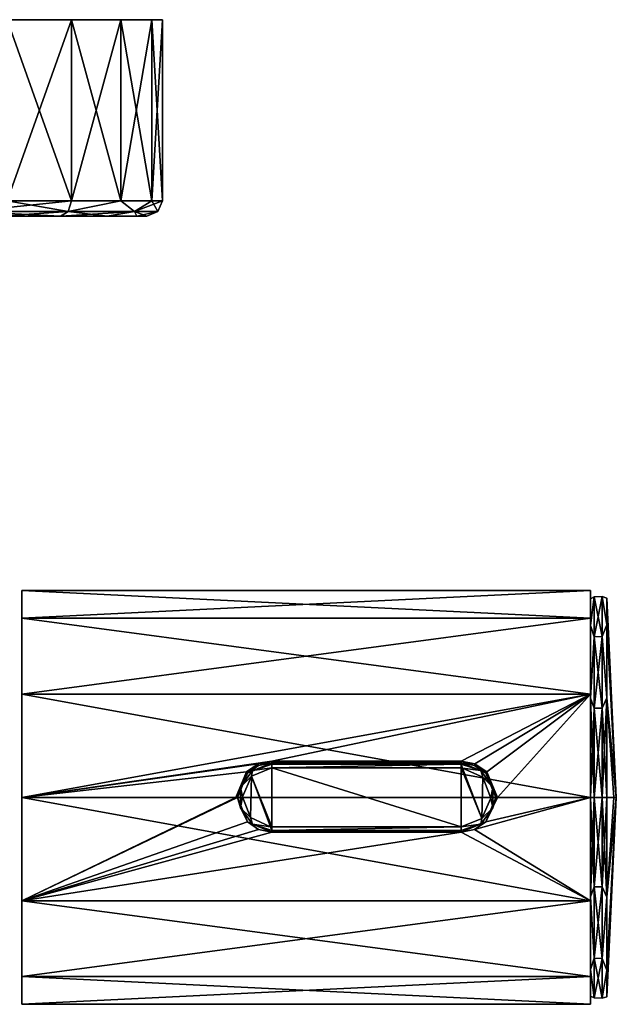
# Model space of a CAD drawing. Header units: metres. Extents: x -149 to 149, y -20 to 75.
# Tile 6 of 6: x 91 to 149, y -20 to 75. Entities that reach past the tile are written whole.
import ezdxf

# ---------------------------------------------------------------- set-up
doc = ezdxf.new("R2010")
doc.units = ezdxf.units.M
doc.layers.add('solid_26009030', color=7, linetype='CONTINUOUS')

msp = doc.modelspace()

# ---------------------------------------------------------------- linework, layer by layer
at = {"layer": 'solid_26009030'}
for points in [[(96.213173, 75.199997, 21.213161), (96.213135, 75.199997, -21.213198), (89.99968, 75.199997, -25.980919)], [(90.000061, 57.700001, -25.980728), (89.99968, 75.199997, -25.980919), (96.213135, 75.199997, -21.213198)], [(89.99971, 75.199997, 25.980902), (96.213173, 75.199997, 21.213161), (89.99968, 75.199997, -25.980919)], [(96.213097, 57.700001, 21.213308), (96.213173, 75.199997, 21.213161), (89.99971, 75.199997, 25.980902)], [(89.999886, 57.700001, 25.980829), (96.213097, 57.700001, 21.213308), (89.99971, 75.199997, 25.980902)], [(90.000061, 57.700001, -25.980728), (96.213135, 75.199997, -21.213198), (96.213242, 57.700001, -21.213169)], [(96.213097, 57.700001, 21.213308), (100.980682, 57.700001, 15.000143), (96.213173, 75.199997, 21.213161)], [(100.980911, 75.199997, 14.999698), (100.980881, 75.199997, -14.999744), (96.213135, 75.199997, -21.213198)], [(96.213242, 57.700001, -21.213169), (96.213135, 75.199997, -21.213198), (100.980881, 75.199997, -14.999744)], [(96.213173, 75.199997, 21.213161), (100.980911, 75.199997, 14.999698), (96.213135, 75.199997, -21.213198)], [(100.980682, 57.700001, 15.000143), (100.980911, 75.199997, 14.999698), (96.213173, 75.199997, 21.213161)], [(96.213242, 57.700001, -21.213169), (100.980881, 75.199997, -14.999744), (100.980782, 57.700001, -14.999971)], [(100.980682, 57.700001, 15.000143), (103.97773, 57.700001, 7.76475), (100.980911, 75.199997, 14.999698)], [(100.980782, 57.700001, -14.999971), (100.980881, 75.199997, -14.999744), (103.97776, 75.199997, -7.764636)], [(100.980782, 57.700001, -14.999971), (103.97776, 75.199997, -7.764636), (103.977776, 57.700001, -7.764555)], [(103.977768, 75.199997, 7.764605), (103.97776, 75.199997, -7.764636), (100.980881, 75.199997, -14.999744)], [(100.980911, 75.199997, 14.999698), (103.977768, 75.199997, 7.764605), (100.980881, 75.199997, -14.999744)], [(103.97773, 57.700001, 7.76475), (103.977768, 75.199997, 7.764605), (100.980911, 75.199997, 14.999698)], [(103.97773, 57.700001, 7.76475), (105, 57.700001), (103.977768, 75.199997, 7.764605)], [(103.977768, 75.199997, 7.764605), (105, 75.199997), (103.97776, 75.199997, -7.764636)], [(103.977776, 57.700001, -7.764555), (103.97776, 75.199997, -7.764636), (105, 75.199997)], [(105, 57.700001), (105, 75.199997), (103.977768, 75.199997, 7.764605)], [(103.977776, 57.700001, -7.764555), (105, 75.199997), (105, 57.700001)], [(86.312378, 56.639339, -27.31049), (90.000061, 57.700001, -25.980728), (96.213242, 57.700001, -21.213169)], [(95.902542, 56.639339, -20.902544), (86.312378, 56.639339, -27.31049), (96.213242, 57.700001, -21.213169)], [(86.312378, 56.639339, 27.31049), (95.902542, 56.639339, 20.902544), (89.999886, 57.700001, 25.980829)], [(95.902542, 56.639339, 20.902544), (96.213097, 57.700001, 21.213308), (89.999886, 57.700001, 25.980829)], [(95.902542, 56.639339, -20.902544), (96.213242, 57.700001, -21.213169), (100.980782, 57.700001, -14.999971)], [(102.310486, 56.639339, -11.312375), (95.902542, 56.639339, -20.902544), (100.980782, 57.700001, -14.999971)], [(95.902542, 56.639339, 20.902544), (100.980682, 57.700001, 15.000143), (96.213097, 57.700001, 21.213308)], [(95.902542, 56.639339, 20.902544), (102.310486, 56.639339, 11.312375), (100.980682, 57.700001, 15.000143)], [(102.310486, 56.639339, 11.312375), (103.97773, 57.700001, 7.76475), (100.980682, 57.700001, 15.000143)], [(102.310486, 56.639339, -11.312375), (100.980782, 57.700001, -14.999971), (103.977776, 57.700001, -7.764555)], [(102.310486, 56.639339, -11.312375), (103.977776, 57.700001, -7.764555), (105, 57.700001)], [(104.560661, 56.639339), (102.310486, 56.639339, -11.312375), (105, 57.700001)], [(102.310486, 56.639339, 11.312375), (104.560661, 56.639339), (103.97773, 57.700001, 7.76475)], [(103.97773, 57.700001, 7.76475), (104.560661, 56.639339), (105, 57.700001)], [(95.138435, 56.200001, 20.166613), (54.834026, 56.200001, 20.139076), (75, 56.200001, 14.5)], [(95.138435, 56.200001, 20.166613), (60.733131, 56.200001, 24.671946), (54.834026, 56.200001, 20.139076)], [(54.861561, 56.200001, -20.166613), (95.16597, 56.200001, -20.139076), (75, 56.200001, -14.5)], [(54.861561, 56.200001, -20.166613), (89.266869, 56.200001, -24.671946), (95.16597, 56.200001, -20.139076)], [(95.138435, 56.200001, 20.166613), (89.231476, 56.200001, 24.692379), (60.733131, 56.200001, 24.671946)], [(99.691032, 56.200001, -14.233843), (82.249985, 56.200001, -12.557344), (75, 56.200001, -14.5)], [(95.16597, 56.200001, -20.139076), (99.691032, 56.200001, -14.233843), (75, 56.200001, -14.5)], [(99.674164, 56.200001, 14.263065), (75, 56.200001, 14.5), (82.249985, 56.200001, 12.557344)], [(99.674164, 56.200001, 14.263065), (95.138435, 56.200001, 20.166613), (75, 56.200001, 14.5)], [(102.526794, 56.200001, 7.384133), (82.249985, 56.200001, 12.557344), (87.557365, 56.200001, 7.25)], [(102.526794, 56.200001, 7.384133), (99.674164, 56.200001, 14.263065), (82.249985, 56.200001, 12.557344)], [(102.533371, 56.200001, -7.359564), (87.557365, 56.200001, -7.25), (82.249985, 56.200001, -12.557344)], [(99.691032, 56.200001, -14.233843), (102.533371, 56.200001, -7.359564), (82.249985, 56.200001, -12.557344)], [(95.902542, 56.639339, -20.902544), (89.266869, 56.200001, -24.671946), (86.312378, 56.639339, -27.31049)], [(86.312378, 56.639339, 27.31049), (89.231476, 56.200001, 24.692379), (95.138435, 56.200001, 20.166613)], [(86.312378, 56.639339, 27.31049), (95.138435, 56.200001, 20.166613), (95.902542, 56.639339, 20.902544)], [(102.526794, 56.200001, 7.384133), (87.557365, 56.200001, 7.25), (89.499969, 56.200001)], [(103.5, 56.200001), (89.499969, 56.200001), (87.557365, 56.200001, -7.25)], [(102.533371, 56.200001, -7.359564), (103.5, 56.200001), (87.557365, 56.200001, -7.25)], [(95.902542, 56.639339, -20.902544), (95.16597, 56.200001, -20.139076), (89.266869, 56.200001, -24.671946)], [(102.526794, 56.200001, 7.384133), (89.499969, 56.200001), (103.5, 56.200001)], [(95.902542, 56.639339, 20.902544), (95.138435, 56.200001, 20.166613), (99.674164, 56.200001, 14.263065)], [(102.310486, 56.639339, -11.312375), (99.691032, 56.200001, -14.233843), (95.16597, 56.200001, -20.139076)], [(102.310486, 56.639339, -11.312375), (95.16597, 56.200001, -20.139076), (95.902542, 56.639339, -20.902544)], [(95.902542, 56.639339, 20.902544), (99.674164, 56.200001, 14.263065), (102.310486, 56.639339, 11.312375)], [(102.310486, 56.639339, 11.312375), (99.674164, 56.200001, 14.263065), (102.526794, 56.200001, 7.384133)], [(102.310486, 56.639339, -11.312375), (102.533371, 56.200001, -7.359564), (99.691032, 56.200001, -14.233843)], [(102.310486, 56.639339, 11.312375), (102.526794, 56.200001, 7.384133), (103.5, 56.200001)], [(102.310486, 56.639339, 11.312375), (103.5, 56.200001), (104.560661, 56.639339)], [(104.560661, 56.639339), (102.533371, 56.200001, -7.359564), (102.310486, 56.639339, -11.312375)], [(104.560661, 56.639339), (103.5, 56.200001), (102.533371, 56.200001, -7.359564)], [(91.400002, 17.320663, 9.999664), (91.400002, 20, 0.000063), (91.400002, 17.320698, -9.999608)], [(146.399994, 20, -0.000063), (91.400002, 17.320698, -9.999608), (91.400002, 20, 0.000063)], [(146.399994, 20, -0.000063), (146.399994, 17.320663, -9.999664), (91.400002, 17.320698, -9.999608)], [(146.399994, 17.320698, 9.999608), (91.400002, 20, 0.000063), (91.400002, 17.320663, 9.999664)], [(146.399994, 17.320698, 9.999608), (146.399994, 20, -0.000063), (91.400002, 20, 0.000063)], [(146.399994, 19.2075), (146.399994, 17.320663, -9.999664), (146.399994, 20, -0.000063)], [(146.399994, 19.2075), (146.399994, 20, -0.000063), (146.399994, 17.320698, 9.999608)], [(146.773987, 19.382036, -4.423823), (146.399994, 16.634266, -9.603539), (146.399994, 19.2075)], [(146.773987, 19.382036, -4.423823), (146.773987, 15.543187, -12.395278), (146.399994, 16.634266, -9.603539)], [(146.773987, 19.382036, 4.423823), (146.399994, 19.2075), (146.399994, 16.634266, 9.603539)], [(146.773987, 19.382036, 4.423823), (146.773987, 19.382036, -4.423823), (146.399994, 19.2075)], [(146.773987, 15.543187, 12.395278), (146.773987, 19.382036, 4.423823), (146.399994, 16.634266, 9.603539)], [(146.399994, 19.2075), (146.399994, 16.634266, -9.603539), (146.399994, 17.320663, -9.999664)], [(146.399994, 16.634266, 9.603539), (146.399994, 19.2075), (146.399994, 17.320698, 9.999608)], [(147.544418, 19.418201, -4.432077), (146.773987, 19.382036, -4.423823), (146.773987, 19.382036, 4.423823)], [(147.544418, 15.572187, -12.418406), (146.773987, 19.382036, -4.423823), (147.544418, 19.418201, -4.432077)], [(147.544418, 19.418201, 4.432077), (146.773987, 19.382036, 4.423823), (146.773987, 15.543187, 12.395278)], [(147.544418, 19.418201, -4.432077), (146.773987, 19.382036, 4.423823), (147.544418, 19.418201, 4.432077)], [(147.544418, 19.418201, 4.432077), (146.773987, 15.543187, 12.395278), (147.544418, 15.572187, 12.418406)], [(147.544418, 15.572187, -12.418406), (146.773987, 15.543187, -12.395278), (146.773987, 19.382036, -4.423823)], [(147.544418, 19.418201, -4.432077), (147.981415, 19.282835), (147.981415, 16.699425, -9.641418)], [(147.544418, 15.572187, -12.418406), (147.544418, 19.418201, -4.432077), (147.981415, 16.699425, -9.641418)], [(147.544418, 19.418201, 4.432077), (147.981415, 16.699425, 9.641418), (147.981415, 19.282835)], [(147.544418, 19.418201, -4.432077), (147.544418, 19.418201, 4.432077), (147.981415, 19.282835)], [(147.544418, 19.418201, 4.432077), (147.544418, 15.572187, 12.418406), (147.981415, 16.699425, 9.641418)], [(148.899994, 0), (147.981415, 16.699425, -9.641418), (147.981415, 19.282835)], [(148.899994, 0), (147.981415, 19.282835), (147.981415, 16.699425, 9.641418)], [(91.400002, 17.320663, 9.999664), (91.400002, 17.320698, -9.999608), (91.400002, 9.999906, -17.320522)], [(146.399994, 9.99997, -17.320488), (91.400002, 9.999906, -17.320522), (91.400002, 17.320698, -9.999608)], [(146.399994, 17.320663, -9.999664), (146.399994, 9.99997, -17.320488), (91.400002, 17.320698, -9.999608)], [(146.399994, 17.320698, 9.999608), (91.400002, 17.320663, 9.999664), (91.400002, 9.99997, 17.320488)], [(146.399994, 9.999906, 17.320522), (146.399994, 17.320698, 9.999608), (91.400002, 9.99997, 17.320488)], [(91.400002, 9.99997, 17.320488), (91.400002, 17.320663, 9.999664), (91.400002, 9.999906, -17.320522)], [(146.399994, 16.634266, 9.603539), (146.399994, 17.320698, 9.999608), (146.399994, 9.999906, 17.320522)], [(146.399994, 16.634266, -9.603539), (146.399994, 9.99997, -17.320488), (146.399994, 17.320663, -9.999664)], [(146.399994, 16.634266, -9.603539), (146.399994, 9.603539, -16.634266), (146.399994, 9.99997, -17.320488)], [(146.399994, 9.603539, 16.634266), (146.399994, 16.634266, 9.603539), (146.399994, 9.999906, 17.320522)], [(146.773987, 15.543187, -12.395278), (146.399994, 9.603539, -16.634266), (146.399994, 16.634266, -9.603539)], [(146.773987, 15.543187, 12.395278), (146.399994, 16.634266, 9.603539), (146.399994, 9.603539, 16.634266)], [(147.544418, 15.572187, -12.418406), (147.981415, 16.699425, -9.641418), (147.981415, 9.641418, -16.699425)], [(147.544418, 15.572187, 12.418406), (147.981415, 9.641418, 16.699425), (147.981415, 16.699425, 9.641418)], [(148.899994, 0), (147.981415, 9.641418, -16.699425), (147.981415, 16.699425, -9.641418)], [(148.899994, 0), (147.981415, 16.699425, 9.641418), (147.981415, 9.641418, 16.699425)], [(146.773987, 15.543187, -12.395278), (146.773987, 8.625818, -17.911695), (146.399994, 9.603539, -16.634266)], [(146.773987, 8.625818, 17.911695), (146.773987, 15.543187, 12.395278), (146.399994, 9.603539, 16.634266)], [(147.544418, 8.641912, -17.945116), (146.773987, 15.543187, -12.395278), (147.544418, 15.572187, -12.418406)], [(147.544418, 15.572187, 12.418406), (146.773987, 15.543187, 12.395278), (146.773987, 8.625818, 17.911695)], [(147.544418, 15.572187, 12.418406), (146.773987, 8.625818, 17.911695), (147.544418, 8.641912, 17.945116)], [(147.544418, 8.641912, -17.945116), (146.773987, 8.625818, -17.911695), (146.773987, 15.543187, -12.395278)], [(147.544418, 8.641912, -17.945116), (147.544418, 15.572187, -12.418406), (147.981415, 9.641418, -16.699425)], [(147.544418, 15.572187, 12.418406), (147.544418, 8.641912, 17.945116), (147.981415, 9.641418, 16.699425)], [(91.400002, 9.99997, 17.320488), (91.400002, 0, -20), (91.400002, 0, 20)], [(146.399994, 9.999906, 17.320522), (91.400002, 9.99997, 17.320488), (91.400002, 0, 20)], [(91.400002, 9.99997, 17.320488), (91.400002, 9.999906, -17.320522), (91.400002, 0, -20)], [(146.399994, 9.99997, -17.320488), (146.399994, 0, -20), (91.400002, 9.999906, -17.320522)], [(146.399994, 9.999906, 17.320522), (91.400002, 0, 20), (115.599998, 3.5, 19.691368)], [(146.399994, 0, -20), (91.400002, 0, -20), (91.400002, 9.999906, -17.320522)], [(146.399994, 9.999906, 17.320522), (115.599998, 3.5, 19.691368), (133.899994, 3.5, 19.691368)], [(146.399994, 9.999906, 17.320522), (133.899994, 3.5, 19.691368), (135.231216, 3.236861, 19.73633)], [(146.399994, 9.999906, 17.320522), (135.231216, 3.236861, 19.73633), (136.374374, 2.475257, 19.846237)], [(146.399994, 9.999906, 17.320522), (136.374374, 2.475257, 19.846237), (137.399994, 0, 20)], [(146.399994, 9.999906, 17.320522), (137.399994, 0, 20), (146.399994, 0, 20)], [(146.399994, 0, -19.2075), (146.399994, 0, -20), (146.399994, 9.99997, -17.320488)], [(146.399994, 9.603539, -16.634266), (146.399994, 0, -19.2075), (146.399994, 9.99997, -17.320488)], [(146.399994, 9.603539, 16.634266), (146.399994, 9.999906, 17.320522), (146.399994, 0, 20)], [(146.399994, 0, 19.2075), (146.399994, 9.603539, 16.634266), (146.399994, 0, 20)], [(146.773987, 0, -19.880482), (146.399994, 0, -19.2075), (146.399994, 9.603539, -16.634266)], [(146.773987, 8.625818, -17.911695), (146.773987, 0, -19.880482), (146.399994, 9.603539, -16.634266)], [(146.773987, 8.625818, 17.911695), (146.399994, 9.603539, 16.634266), (146.399994, 0, 19.2075)], [(147.981415, 9.641418, 16.699425), (147.544418, 0, 19.917576), (147.981415, 0, 19.282835)], [(147.544418, 8.641912, 17.945116), (147.544418, 0, 19.917576), (147.981415, 9.641418, 16.699425)], [(147.544418, 8.641912, -17.945116), (147.981415, 9.641418, -16.699425), (147.981415, 0, -19.282835)], [(148.899994, 0), (147.981415, 9.641418, 16.699425), (147.981415, 0, 19.282835)], [(148.670227, 0, -9.652351), (147.981415, 0, -19.282835), (147.981415, 9.641418, -16.699425)], [(148.670227, 0, -9.652351), (147.981415, 9.641418, -16.699425), (148.899994, 0)], [(146.773987, 8.625818, 17.911695), (146.399994, 0, 19.2075), (146.773987, 0, 19.880482)], [(147.544418, 8.641912, 17.945116), (146.773987, 0, 19.880482), (147.544418, 0, 19.917576)], [(147.544418, 8.641912, 17.945116), (146.773987, 8.625818, 17.911695), (146.773987, 0, 19.880482)], [(147.544418, 8.641912, -17.945116), (147.544418, 0, -19.917576), (146.773987, 8.625818, -17.911695)], [(146.773987, 8.625818, -17.911695), (147.544418, 0, -19.917576), (146.773987, 0, -19.880482)], [(147.544418, 8.641912, -17.945116), (147.981415, 0, -19.282835), (147.544418, 0, -19.917576)], [(115.599998, 3.5, 19.691368), (91.400002, 0, 20), (114.268784, 3.236861, 19.73633)], [(114.268784, 3.236861, 19.73633), (91.400002, 0, 20), (113.125618, 2.475256, 19.846237)], [(114.310768, 3.091854, 19.759565), (114.268784, 3.236861, 19.73633), (113.125618, 2.475256, 19.846237)], [(113.222397, 2.359913, 19.860283), (114.310768, 3.091854, 19.759565), (113.125618, 2.475256, 19.846237)], [(113.231194, 2.368807, 23.75), (114.310768, 3.091854, 19.759565), (113.222397, 2.359913, 19.860283)], [(113.231194, 2.368807, 23.75), (115.599998, 3.35, 23.75), (114.310768, 3.091854, 19.759565)], [(113.231194, 2.368807, 23.75), (115.599998, 3.203553, 24.103554), (115.599998, 3.35, 23.75)], [(113.231194, 2.368807, 23.75), (113.716995, 2.591729, 24.103554), (115.599998, 3.203553, 24.103554)], [(113.716995, 2.591729, 24.103554), (115.599998, 2.85, 24.25), (115.599998, 3.203553, 24.103554)], [(115.599998, 3.35, 19.717442), (115.599998, 3.5, 19.691368), (114.268784, 3.236861, 19.73633)], [(114.310768, 3.091854, 19.759565), (115.599998, 3.35, 19.717442), (114.268784, 3.236861, 19.73633)], [(115.599998, 3.35, 23.75), (115.599998, 3.35, 19.717442), (114.310768, 3.091854, 19.759565)], [(115.599998, 3.35, 19.717442), (133.899994, 3.5, 19.691368), (115.599998, 3.5, 19.691368)], [(133.899994, 3.35, 19.717442), (133.899994, 3.5, 19.691368), (115.599998, 3.35, 19.717442)], [(133.899994, 3.35, 23.75), (133.899994, 3.35, 19.717442), (115.599998, 3.35, 19.717442)], [(115.599998, 3.35, 23.75), (133.899994, 3.35, 23.75), (115.599998, 3.35, 19.717442)], [(115.599998, 3.203553, 24.103554), (133.899994, 3.35, 23.75), (115.599998, 3.35, 23.75)], [(115.599998, 3.203553, 24.103554), (133.899994, 3.203553, 24.103554), (133.899994, 3.35, 23.75)], [(115.599998, 2.85, 24.25), (133.899994, 2.85, 24.25), (133.899994, 3.203553, 24.103554)], [(115.599998, 3.203553, 24.103554), (115.599998, 2.85, 24.25), (133.899994, 3.203553, 24.103554)], [(133.899994, 3.35, 19.717442), (135.231216, 3.236861, 19.73633), (133.899994, 3.5, 19.691368)], [(133.899994, 3.35, 19.717442), (135.188278, 3.09226, 19.759502), (135.231216, 3.236861, 19.73633)], [(136.268799, 2.368809, 23.75), (135.188278, 3.09226, 19.759502), (133.899994, 3.35, 19.717442)], [(136.268799, 2.368809, 23.75), (133.899994, 3.35, 19.717442), (133.899994, 3.35, 23.75)], [(135.783005, 2.591729, 24.103554), (136.268799, 2.368809, 23.75), (133.899994, 3.35, 23.75)], [(135.783005, 2.591729, 24.103554), (133.899994, 3.35, 23.75), (133.899994, 3.203553, 24.103554)], [(133.899994, 3.203553, 24.103554), (133.965408, 2.849249, 24.25), (134.030777, 2.846998, 24.25)], [(135.783005, 2.591729, 24.103554), (133.899994, 3.203553, 24.103554), (134.030777, 2.846998, 24.25)], [(133.899994, 3.203553, 24.103554), (133.899994, 2.85, 24.25), (133.965408, 2.849249, 24.25)], [(135.188278, 3.09226, 19.759502), (136.374374, 2.475257, 19.846237), (135.231216, 3.236861, 19.73633)], [(135.188278, 3.09226, 19.759502), (136.276215, 2.361319, 19.860115), (136.374374, 2.475257, 19.846237)], [(136.268799, 2.368809, 23.75), (136.276215, 2.361319, 19.860115), (135.188278, 3.09226, 19.759502)], [(113.125618, 2.475256, 19.846237), (91.400002, 0, 20), (112.099998, 0, 20)], [(113.222397, 2.359913, 19.860283), (113.125618, 2.475256, 19.846237), (112.099998, 0, 20)], [(112.249977, -0.000804, 20), (113.222397, 2.359913, 19.860283), (112.099998, 0, 20)], [(112.25, -0.000001, 23.75), (113.222397, 2.359913, 19.860283), (112.249977, -0.000804, 20)], [(113.231194, 2.368807, 23.75), (113.222397, 2.359913, 19.860283), (112.25, -0.000001, 23.75)], [(113.231194, 2.368807, 23.75), (112.25, -0.000001, 23.75), (112.553238, 0.989952, 24.103554)], [(113.716995, 2.591729, 24.103554), (112.553238, 0.989952, 24.103554), (113.614525, 2.044598, 24.25)], [(113.231194, 2.368807, 23.75), (112.553238, 0.989952, 24.103554), (113.716995, 2.591729, 24.103554)], [(112.553238, 0.989952, 24.103554), (112.750748, 0.065407, 24.25), (113.614525, 2.044598, 24.25)], [(113.614525, 2.044598, 24.25), (112.750748, 0.065407, 24.25), (113.522797, -1.951337, 24.25)], [(113.614525, 2.044598, 24.25), (113.522797, -1.951337, 24.25), (115.469231, -2.846998, 24.25)], [(115.599998, 2.85, 24.25), (113.614525, 2.044598, 24.25), (115.599998, -2.85, 24.25)], [(113.716995, 2.591729, 24.103554), (113.614525, 2.044598, 24.25), (115.599998, 2.85, 24.25)], [(113.614525, 2.044598, 24.25), (115.534599, -2.849249, 24.25), (115.599998, -2.85, 24.25)], [(113.614525, 2.044598, 24.25), (115.469231, -2.846998, 24.25), (115.534599, -2.849249, 24.25)], [(115.599998, 2.85, 24.25), (133.899994, -2.85, 24.25), (133.899994, 2.85, 24.25)], [(115.599998, 2.85, 24.25), (115.599998, -2.85, 24.25), (133.899994, -2.85, 24.25)], [(135.885483, -2.044598, 24.25), (133.965408, 2.849249, 24.25), (133.899994, 2.85, 24.25)], [(135.885483, -2.044598, 24.25), (133.899994, 2.85, 24.25), (133.899994, -2.85, 24.25)], [(135.885483, -2.044598, 24.25), (134.030777, 2.846998, 24.25), (133.965408, 2.849249, 24.25)], [(135.977203, 1.951337, 24.25), (135.783005, 2.591729, 24.103554), (134.030777, 2.846998, 24.25)], [(135.977203, 1.951337, 24.25), (134.030777, 2.846998, 24.25), (135.885483, -2.044598, 24.25)], [(136.946762, 0.989952, 24.103554), (136.268799, 2.368809, 23.75), (135.783005, 2.591729, 24.103554)], [(135.977203, 1.951337, 24.25), (136.946762, 0.989952, 24.103554), (135.783005, 2.591729, 24.103554)], [(135.977203, 1.951337, 24.25), (135.885483, -2.044598, 24.25), (136.749252, -0.065407, 24.25)], [(135.977203, 1.951337, 24.25), (136.749252, -0.065407, 24.25), (136.946762, 0.989952, 24.103554)], [(136.268799, 2.368809, 23.75), (137.25, 0.000001, 23.75), (136.276215, 2.361319, 19.860115)], [(136.946762, 0.989952, 24.103554), (137.25, 0.000001, 23.75), (136.268799, 2.368809, 23.75)], [(136.276215, 2.361319, 19.860115), (137.250015, 0.000804, 20), (136.374374, 2.475257, 19.846237)], [(137.25, 0.000001, 23.75), (137.250015, 0.000804, 20), (136.276215, 2.361319, 19.860115)], [(137.250015, 0.000804, 20), (137.399994, 0, 20), (136.374374, 2.475257, 19.846237)], [(112.25, -0.000001, 23.75), (112.553238, -0.989952, 24.103554), (112.553238, 0.989952, 24.103554)], [(112.553238, 0.989952, 24.103554), (112.553238, -0.989952, 24.103554), (112.750748, 0.065407, 24.25)], [(136.749252, -0.065407, 24.25), (136.946762, -0.989952, 24.103554), (136.946762, 0.989952, 24.103554)], [(136.946762, -0.989952, 24.103554), (137.25, 0.000001, 23.75), (136.946762, 0.989952, 24.103554)], [(91.400002, -9.99997, -17.320488), (91.400002, -9.999906, 17.320522), (91.400002, 0, 20)], [(112.099998, 0, 20), (91.400002, 0, 20), (91.400002, -9.999906, 17.320522)], [(91.400002, 0, -20), (91.400002, -9.99997, -17.320488), (91.400002, 0, 20)], [(112.249977, -0.000804, 20), (112.099998, 0, 20), (91.400002, -9.999906, 17.320522)], [(112.553238, -0.989952, 24.103554), (113.522797, -1.951337, 24.25), (112.750748, 0.065407, 24.25)], [(135.18924, -3.091854, 19.759565), (146.399994, -9.99997, 17.320488), (146.399994, 0, 20)], [(136.277603, -2.359913, 19.860283), (135.18924, -3.091854, 19.759565), (146.399994, 0, 20)], [(137.25, 0.000001, 23.75), (136.268814, -2.368807, 23.75), (136.277603, -2.359913, 19.860283)], [(136.946762, -0.989952, 24.103554), (136.268814, -2.368807, 23.75), (137.25, 0.000001, 23.75)], [(137.250015, 0.000804, 20), (136.277603, -2.359913, 19.860283), (137.399994, 0, 20)], [(137.25, 0.000001, 23.75), (136.277603, -2.359913, 19.860283), (137.250015, 0.000804, 20)], [(136.277603, -2.359913, 19.860283), (146.399994, 0, 20), (137.399994, 0, 20)], [(146.399994, 0, 19.2075), (146.399994, 0, 20), (146.399994, -9.99997, 17.320488)], [(146.399994, -9.603539, -16.634266), (146.399994, 0, -20), (146.399994, 0, -19.2075)], [(146.773987, -8.625818, -17.911695), (146.399994, -9.603539, -16.634266), (146.399994, 0, -19.2075)], [(146.773987, 0, -19.880482), (146.773987, -8.625818, -17.911695), (146.399994, 0, -19.2075)], [(147.544418, 0, 19.917576), (146.773987, 0, 19.880482), (146.773987, -8.625818, 17.911695)], [(147.544418, -8.641912, 17.945116), (147.544418, 0, 19.917576), (146.773987, -8.625818, 17.911695)], [(147.544418, -8.641912, -17.945116), (146.773987, -8.625818, -17.911695), (146.773987, 0, -19.880482)], [(147.544418, 0, -19.917576), (147.544418, -8.641912, -17.945116), (146.773987, 0, -19.880482)], [(147.981415, 0, 19.282835), (147.544418, 0, 19.917576), (147.544418, -8.641912, 17.945116)], [(147.981415, -9.641418, -16.699425), (147.544418, -8.641912, -17.945116), (147.544418, 0, -19.917576)], [(147.981415, 0, -19.282835), (147.981415, -9.641418, -16.699425), (147.544418, 0, -19.917576)], [(148.670227, 0, 9.652351), (147.981415, 0, 19.282835), (147.981415, -9.641418, 16.699425)], [(148.670227, 0, 9.652351), (148.899994, 0), (147.981415, 0, 19.282835)], [(148.899994, 0), (147.981415, -9.641418, 16.699425), (147.981415, -16.699425, 9.641418)], [(148.670227, 0, 9.652351), (147.981415, -9.641418, 16.699425), (148.899994, 0)], [(148.899994, 0), (147.981415, -16.699425, 9.641418), (147.981415, -19.282835)], [(148.899994, 0), (147.981415, -19.282835), (147.981415, -16.699425, -9.641418)], [(148.899994, 0), (147.981415, -16.699425, -9.641418), (147.981415, -9.641418, -16.699425)], [(148.899994, 0), (147.981415, -9.641418, -16.699425), (147.981415, 0, -19.282835)], [(148.670227, 0, -9.652351), (148.899994, 0), (147.981415, 0, -19.282835)], [(146.399994, -9.999906, -17.320522), (91.400002, -9.99997, -17.320488), (91.400002, 0, -20)], [(146.399994, 0, -20), (146.399994, -9.999906, -17.320522), (91.400002, 0, -20)], [(113.223793, -2.361319, 19.860115), (112.249977, -0.000804, 20), (91.400002, -9.999906, 17.320522)], [(112.25, -0.000001, 23.75), (112.249977, -0.000804, 20), (113.223793, -2.361319, 19.860115)], [(112.25, -0.000001, 23.75), (113.223793, -2.361319, 19.860115), (113.231194, -2.368809, 23.75)], [(112.25, -0.000001, 23.75), (113.231194, -2.368809, 23.75), (112.553238, -0.989952, 24.103554)], [(136.749252, -0.065407, 24.25), (135.885483, -2.044598, 24.25), (136.946762, -0.989952, 24.103554)], [(146.399994, -9.603539, 16.634266), (146.399994, 0, 19.2075), (146.399994, -9.99997, 17.320488)], [(146.399994, -9.603539, -16.634266), (146.399994, -9.999906, -17.320522), (146.399994, 0, -20)], [(146.773987, 0, 19.880482), (146.399994, 0, 19.2075), (146.399994, -9.603539, 16.634266)], [(146.773987, -8.625818, 17.911695), (146.773987, 0, 19.880482), (146.399994, -9.603539, 16.634266)], [(147.981415, -9.641418, 16.699425), (147.981415, 0, 19.282835), (147.544418, -8.641912, 17.945116)], [(112.553238, -0.989952, 24.103554), (113.716995, -2.591729, 24.103554), (113.522797, -1.951337, 24.25)], [(113.231194, -2.368809, 23.75), (113.716995, -2.591729, 24.103554), (112.553238, -0.989952, 24.103554)], [(135.783005, -2.591729, 24.103554), (136.268814, -2.368807, 23.75), (136.946762, -0.989952, 24.103554)], [(135.885483, -2.044598, 24.25), (135.783005, -2.591729, 24.103554), (136.946762, -0.989952, 24.103554)], [(114.311729, -3.09226, 19.759502), (113.223793, -2.361319, 19.860115), (91.400002, -9.999906, 17.320522)], [(113.231194, -2.368809, 23.75), (113.223793, -2.361319, 19.860115), (114.311729, -3.09226, 19.759502)], [(113.231194, -2.368809, 23.75), (114.311729, -3.09226, 19.759502), (115.599998, -3.35, 19.717442)], [(113.231194, -2.368809, 23.75), (115.599998, -3.35, 19.717442), (115.599998, -3.35, 23.75)], [(113.231194, -2.368809, 23.75), (115.599998, -3.35, 23.75), (113.716995, -2.591729, 24.103554)], [(113.716995, -2.591729, 24.103554), (115.469231, -2.846998, 24.25), (113.522797, -1.951337, 24.25)], [(113.716995, -2.591729, 24.103554), (115.599998, -3.203553, 24.103554), (115.469231, -2.846998, 24.25)], [(115.599998, -3.35, 23.75), (115.599998, -3.203553, 24.103554), (113.716995, -2.591729, 24.103554)], [(115.599998, -3.203553, 24.103554), (115.534599, -2.849249, 24.25), (115.469231, -2.846998, 24.25)], [(115.599998, -3.203553, 24.103554), (115.599998, -2.85, 24.25), (115.534599, -2.849249, 24.25)], [(115.599998, -3.203553, 24.103554), (133.899994, -3.203553, 24.103554), (133.899994, -2.85, 24.25)], [(115.599998, -3.203553, 24.103554), (133.899994, -2.85, 24.25), (115.599998, -2.85, 24.25)], [(135.885483, -2.044598, 24.25), (133.899994, -2.85, 24.25), (135.783005, -2.591729, 24.103554)], [(136.268814, -2.368807, 23.75), (133.899994, -3.35, 23.75), (135.18924, -3.091854, 19.759565)], [(133.899994, -3.203553, 24.103554), (133.899994, -3.35, 23.75), (136.268814, -2.368807, 23.75)], [(133.899994, -3.203553, 24.103554), (136.268814, -2.368807, 23.75), (135.783005, -2.591729, 24.103554)], [(133.899994, -2.85, 24.25), (133.899994, -3.203553, 24.103554), (135.783005, -2.591729, 24.103554)], [(136.268814, -2.368807, 23.75), (135.18924, -3.091854, 19.759565), (136.277603, -2.359913, 19.860283)], [(115.599998, -3.35, 19.717442), (114.311729, -3.09226, 19.759502), (91.400002, -9.999906, 17.320522)], [(133.899994, -3.35, 19.717442), (91.400002, -9.999906, 17.320522), (146.399994, -9.99997, 17.320488)], [(133.899994, -3.35, 19.717442), (115.599998, -3.35, 19.717442), (91.400002, -9.999906, 17.320522)], [(115.599998, -3.35, 23.75), (133.899994, -3.35, 23.75), (133.899994, -3.203553, 24.103554)], [(115.599998, -3.35, 23.75), (133.899994, -3.203553, 24.103554), (115.599998, -3.203553, 24.103554)], [(115.599998, -3.35, 23.75), (115.599998, -3.35, 19.717442), (133.899994, -3.35, 19.717442)], [(115.599998, -3.35, 23.75), (133.899994, -3.35, 19.717442), (133.899994, -3.35, 23.75)], [(135.18924, -3.091854, 19.759565), (133.899994, -3.35, 19.717442), (146.399994, -9.99997, 17.320488)], [(133.899994, -3.35, 23.75), (133.899994, -3.35, 19.717442), (135.18924, -3.091854, 19.759565)], [(146.773987, -15.543187, 12.395278), (146.773987, -8.625818, 17.911695), (146.399994, -9.603539, 16.634266)], [(146.773987, -8.625818, -17.911695), (146.773987, -15.543187, -12.395278), (146.399994, -9.603539, -16.634266)], [(147.544418, -8.641912, 17.945116), (146.773987, -8.625818, 17.911695), (146.773987, -15.543187, 12.395278)], [(147.544418, -15.572187, -12.418406), (146.773987, -15.543187, -12.395278), (146.773987, -8.625818, -17.911695)], [(147.544418, -8.641912, -17.945116), (147.544418, -15.572187, -12.418406), (146.773987, -8.625818, -17.911695)], [(147.544418, -15.572187, 12.418406), (147.544418, -8.641912, 17.945116), (146.773987, -15.543187, 12.395278)], [(147.981415, -9.641418, 16.699425), (147.544418, -8.641912, 17.945116), (147.544418, -15.572187, 12.418406)], [(147.981415, -9.641418, -16.699425), (147.544418, -15.572187, -12.418406), (147.544418, -8.641912, -17.945116)], [(91.400002, -17.320663, -9.999664), (91.400002, -17.320698, 9.999608), (91.400002, -9.999906, 17.320522)], [(146.399994, -9.99997, 17.320488), (91.400002, -9.999906, 17.320522), (91.400002, -17.320698, 9.999608)], [(91.400002, -9.99997, -17.320488), (91.400002, -17.320663, -9.999664), (91.400002, -9.999906, 17.320522)], [(146.399994, -9.999906, -17.320522), (146.399994, -17.320698, -9.999608), (91.400002, -9.99997, -17.320488)], [(146.399994, -17.320663, 9.999664), (146.399994, -9.99997, 17.320488), (91.400002, -17.320698, 9.999608)], [(146.399994, -17.320698, -9.999608), (91.400002, -17.320663, -9.999664), (91.400002, -9.99997, -17.320488)], [(146.399994, -16.634266, 9.603539), (146.399994, -9.603539, 16.634266), (146.399994, -9.99997, 17.320488)], [(146.399994, -9.603539, -16.634266), (146.399994, -16.634266, -9.603539), (146.399994, -9.999906, -17.320522)], [(146.773987, -15.543187, 12.395278), (146.399994, -9.603539, 16.634266), (146.399994, -16.634266, 9.603539)], [(146.773987, -15.543187, -12.395278), (146.399994, -16.634266, -9.603539), (146.399994, -9.603539, -16.634266)], [(146.399994, -16.634266, -9.603539), (146.399994, -17.320698, -9.999608), (146.399994, -9.999906, -17.320522)], [(146.399994, -16.634266, 9.603539), (146.399994, -9.99997, 17.320488), (146.399994, -17.320663, 9.999664)], [(147.981415, -16.699425, 9.641418), (147.981415, -9.641418, 16.699425), (147.544418, -15.572187, 12.418406)], [(147.981415, -9.641418, -16.699425), (147.981415, -16.699425, -9.641418), (147.544418, -15.572187, -12.418406)], [(146.773987, -19.382036, 4.423823), (146.773987, -15.543187, 12.395278), (146.399994, -16.634266, 9.603539)], [(146.773987, -15.543187, -12.395278), (146.773987, -19.382036, -4.423823), (146.399994, -16.634266, -9.603539)], [(147.544418, -15.572187, 12.418406), (146.773987, -15.543187, 12.395278), (146.773987, -19.382036, 4.423823)], [(147.544418, -19.418201, -4.432077), (146.773987, -19.382036, -4.423823), (146.773987, -15.543187, -12.395278)], [(147.544418, -15.572187, -12.418406), (147.544418, -19.418201, -4.432077), (146.773987, -15.543187, -12.395278)], [(147.544418, -19.418201, 4.432077), (147.544418, -15.572187, 12.418406), (146.773987, -19.382036, 4.423823)], [(147.981415, -16.699425, 9.641418), (147.544418, -15.572187, 12.418406), (147.544418, -19.418201, 4.432077)], [(147.981415, -16.699425, -9.641418), (147.544418, -19.418201, -4.432077), (147.544418, -15.572187, -12.418406)], [(146.399994, -19.2075), (146.399994, -16.634266, 9.603539), (146.399994, -17.320663, 9.999664)], [(146.399994, -16.634266, -9.603539), (146.399994, -19.2075), (146.399994, -17.320698, -9.999608)], [(146.773987, -19.382036, 4.423823), (146.399994, -16.634266, 9.603539), (146.399994, -19.2075)], [(146.773987, -19.382036, -4.423823), (146.399994, -19.2075), (146.399994, -16.634266, -9.603539)], [(147.981415, -19.282835), (147.981415, -16.699425, 9.641418), (147.544418, -19.418201, 4.432077)], [(147.981415, -16.699425, -9.641418), (147.981415, -19.282835), (147.544418, -19.418201, -4.432077)], [(91.400002, -17.320663, -9.999664), (91.400002, -20, -0.000063), (91.400002, -17.320698, 9.999608)], [(146.399994, -17.320663, 9.999664), (91.400002, -17.320698, 9.999608), (91.400002, -20, -0.000063)], [(146.399994, -20, 0.000063), (91.400002, -20, -0.000063), (91.400002, -17.320663, -9.999664)], [(146.399994, -20, 0.000063), (146.399994, -17.320663, 9.999664), (91.400002, -20, -0.000063)], [(146.399994, -17.320698, -9.999608), (146.399994, -20, 0.000063), (91.400002, -17.320663, -9.999664)], [(146.399994, -19.2075), (146.399994, -17.320663, 9.999664), (146.399994, -20, 0.000063)], [(146.399994, -19.2075), (146.399994, -20, 0.000063), (146.399994, -17.320698, -9.999608)], [(146.773987, -19.382036, -4.423823), (146.773987, -19.382036, 4.423823), (146.399994, -19.2075)], [(147.544418, -19.418201, 4.432077), (146.773987, -19.382036, 4.423823), (146.773987, -19.382036, -4.423823)], [(147.544418, -19.418201, -4.432077), (147.544418, -19.418201, 4.432077), (146.773987, -19.382036, -4.423823)], [(147.981415, -19.282835), (147.544418, -19.418201, 4.432077), (147.544418, -19.418201, -4.432077)]]:
    msp.add_3dface(points, dxfattribs=at)

doc.saveas('drawing.dxf')
